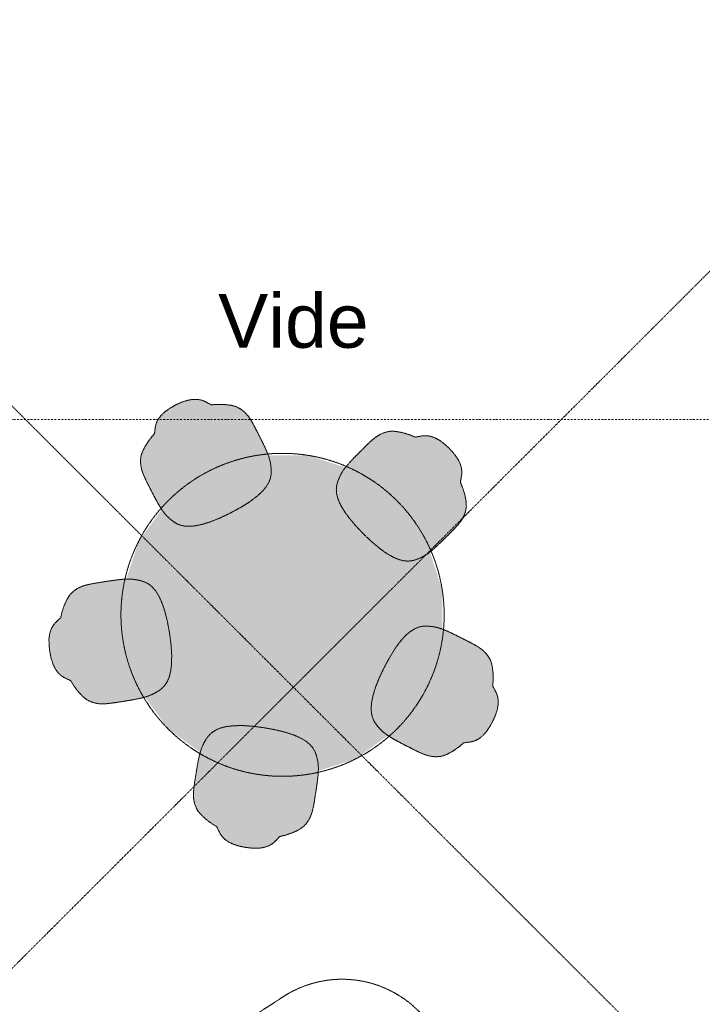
# Model space of a CAD drawing. Extents: x 0 to 92550, y 0 to 59400.
# Tile 24 of 87: x 17436 to 19970, y 31727 to 35385. Entities that reach past the tile are written whole.
import ezdxf
from ezdxf.xclip import XClip

# ---------------------------------------------------------------- set-up
doc = ezdxf.new("R2010")
doc.units = 0
doc.header["$MEASUREMENT"] = 0
doc.header["$XCLIPFRAME"] = 0
for name, pattern in [('Streep-punt fijn', [1251.000023, 626.000023, -312.5, 0, -312.5]), ('Streeplijn', [468.700004, 312.5, -156.200004]), ('Streeplijn fijn', [234.119993, 155.999994, -78.119999])]:
    doc.linetypes.add(name, pattern=pattern)
for name, color, linetype in [('ZZ 72 Vaste inrichting', 7, 'Continuous'), ('ZZ A Stramien', 7, 'Continuous'), ('ZZ Aankleding 2D tek', 7, 'Continuous'), ('ZZ Info_tekst Algemeen', 7, 'Continuous')]:
    doc.layers.add(name, color=color, linetype=linetype)
doc.styles.add('GENERATED_STYLE_1', font='arial.ttf')

# ---------------------------------------------------------------- blocks, each defined once
blk = doc.blocks.new('Drawing_1_1', base_point=(5738.9, 6500))
at = {"layer": 'ZZ 72 Vaste inrichting', "linetype": 'Continuous', "lineweight": 0, "true_color": 0xffffff}
for points in [[(18338.9, 33811.9), (18328.7, 33832.3), (18318.7, 33851.9), (18309.7, 33869.5), (18301.3, 33885.3), (18293.3, 33899.1), (18285, 33911.1), (18276.3, 33921.3), (18267.7, 33929.9), (18259.1, 33936.5), (18251.1, 33941.5), (18245.9, 33944.5), (18238.7, 33947.8), (18231.5, 33949.9), (18220.3, 33952.7), (18202.5, 33954.7), (18195.5, 33955.5), (18172.7, 33955.9), (18165.5, 33955.9), (18156.5, 33955.1), (18147.1, 33954.3), (18141.5, 33957.1), (18131.1, 33962.9), (18120.5, 33968.3), (18108.4, 33972.5), (18094.5, 33974.7), (18077.7, 33974.5), (18058.5, 33971.1), (18036.7, 33963.9), (18014.3, 33953.7), (17993.1, 33941.5), (17974.5, 33928.3), (17960.3, 33914.7), (17950.3, 33901.3), (17943.9, 33888.7), (17940.3, 33876.5), (17938.3, 33864.7), (17936.9, 33852.9), (17935.9, 33846.7), (17929.7, 33839.5), (17923.9, 33832.7), (17919.5, 33826.9), (17906.3, 33808.1), (17902.8, 33802.1), (17894.3, 33786.5), (17889.9, 33775.7), (17887.3, 33768.7), (17885.7, 33760.9), (17885.1, 33755.1), (17884.5, 33745.7), (17884.9, 33734.7), (17886.5, 33722.7), (17889.7, 33709.7), (17894.7, 33696.1), (17901.1, 33681.3), (17908.9, 33665.3), (17917.9, 33647.7), (17927.7, 33628.1), (17938.3, 33607.9), (17948.9, 33588.5), (17959.3, 33571.1), (17968.9, 33557.1), (17977.8, 33545.9), (17987.1, 33536.5), (17996.5, 33528.3), (18006.5, 33520.3), (18017.5, 33513.3), (18030.3, 33507.9), (18045.1, 33504.3), (18063.3, 33502.9), (18085.3, 33504.5), (18112.1, 33509.9), (18143.7, 33519.5), (18180.1, 33534.3), (18218.7, 33552.7), (18256.1, 33573.1), (18289.5, 33593.9), (18316.1, 33613.9), (18336.1, 33632.3), (18350.3, 33649.1), (18359.9, 33664.5), (18365.7, 33678.7), (18368.7, 33692.3), (18369.7, 33705.3), (18369.1, 33718.1), (18367.9, 33730.7), (18365.7, 33743.5), (18361.9, 33757.5), (18356.3, 33773.5), (18348.3, 33791.8)], [(18995.9, 33440.3), (19012.1, 33456.3), (19027.7, 33471.9), (19041.7, 33485.9), (19053.9, 33498.7), (19064.7, 33510.7), (19073.5, 33522.3), (19080.5, 33533.5), (19085.9, 33544.5), (19089.7, 33554.6), (19091.9, 33563.9), (19093.1, 33569.7), (19094.1, 33577.5), (19093.7, 33585.1), (19092.9, 33596.7), (19089.5, 33614.1), (19088.1, 33621.1), (19081.3, 33642.9), (19079.1, 33649.7), (19075.5, 33657.9), (19071.9, 33666.7), (19072.9, 33672.9), (19075.3, 33684.5), (19077.1, 33696.5), (19077.3, 33709.1), (19075, 33723.1), (19069.7, 33738.9), (19060.5, 33756.3), (19046.9, 33774.7), (19030.3, 33792.7), (19012.3, 33809.3), (18993.9, 33822.9), (18976.5, 33832.1), (18960.7, 33837.5), (18946.7, 33839.7), (18933.9, 33839.5), (18922.1, 33837.6), (18910.5, 33835.2), (18904.3, 33834.3), (18895.5, 33837.9), (18887.3, 33841.5), (18880.5, 33843.9), (18858.5, 33850.5), (18851.7, 33851.9), (18834.3, 33855.3), (18822.5, 33856.3), (18815, 33856.5), (18807.3, 33855.5), (18801.5, 33854.3), (18792.3, 33852.1), (18782.1, 33848.3), (18771.1, 33843.1), (18759.9, 33835.9), (18748.3, 33827.1), (18736.3, 33816.5), (18723.5, 33804.1), (18709.5, 33790.1), (18693.9, 33774.5), (18677.9, 33758.3), (18662.6, 33742.1), (18649.5, 33726.9), (18639.1, 33713.5), (18631.3, 33701.5), (18625.1, 33689.9), (18620.1, 33678.3), (18615.7, 33666.3), (18612.5, 33653.7), (18611.3, 33639.9), (18612.5, 33624.5), (18616.6, 33606.9), (18625.1, 33586.5), (18638.4, 33562.7), (18657.5, 33535.7), (18682.9, 33505.5), (18712.1, 33474.5), (18743.1, 33445.3), (18773.3, 33419.9), (18800.3, 33400.9), (18824.1, 33387.5), (18844.5, 33379.1), (18862.1, 33374.9), (18877.5, 33373.7), (18891.2, 33374.9), (18903.9, 33378), (18915.9, 33382.5), (18927.5, 33387.5), (18938.9, 33393.7), (18951.1, 33401.5), (18964.5, 33411.9), (18979.7, 33425.1)], [(18835.9, 32749.7), (18946.3, 32901.7), (19004.3, 33080.1), (19004.3, 33267.9), (18946.3, 33446.5), (18835.9, 33598.3), (18684.1, 33708.7), (18505.5, 33766.7), (18317.7, 33766.7), (18139.3, 33708.7), (17987.3, 33598.3), (17877.1, 33446.5), (17819.1, 33267.9), (17819.1, 33080.1), (17877.1, 32901.7), (17987.3, 32749.7), (18139.3, 32639.5), (18317.7, 32581.5), (18505.5, 32581.5), (18684.1, 32639.5)], [(17782.5, 33301.9), (17759.9, 33298.7), (17738.1, 33295.1), (17718.7, 33292.1), (17701.1, 33288.9), (17685.5, 33285.5), (17671.5, 33281.5), (17659.1, 33276.3), (17648.3, 33270.7), (17639.3, 33264.5), (17632.1, 33258.5), (17627.7, 33254.5), (17622.2, 33248.7), (17618.1, 33242.5), (17612.1, 33232.7), (17604.5, 33216.5), (17601.5, 33210.1), (17594.3, 33188.5), (17592.1, 33181.5), (17590.1, 33172.9), (17587.9, 33163.5), (17583.5, 33159.1), (17574.7, 33151.1), (17566.3, 33142.5), (17558.5, 33132.5), (17552, 33119.9), (17547.1, 33103.9), (17544.5, 33084.5), (17544.7, 33061.5), (17547.5, 33037.1), (17552.3, 33013.1), (17559.3, 32991.3), (17567.7, 32973.7), (17577.3, 32960.1), (17587.5, 32950.1), (17597.9, 32942.7), (17608.5, 32937.3), (17619.3, 32932.3), (17624.9, 32929.5), (17629.9, 32921.3), (17634.5, 32913.7), (17638.7, 32907.7), (17652.3, 32889.5), (17657.1, 32884.3), (17669.3, 32871.3), (17678.1, 32863.7), (17683.9, 32859.1), (17690.9, 32855.3), (17696.3, 32852.9), (17705.1, 32849.3), (17715.5, 32846.3), (17727.4, 32844), (17740.9, 32843.3), (17755.2, 32843.7), (17771.3, 32845.2), (17789.1, 32847.7), (17808.4, 32850.7), (17830.2, 32854.1), (17852.7, 32857.9), (17874.5, 32862.1), (17894.3, 32866.5), (17910.5, 32871.3), (17923.9, 32876.5), (17935.7, 32882.3), (17946.5, 32888.7), (17957.1, 32895.7), (17967.3, 32904.1), (17976.3, 32914.5), (17984.3, 32927.5), (17991.3, 32944.3), (17996.5, 32965.7), (17999.7, 32992.9), (18000.1, 33025.9), (17997.5, 33065.3), (17991.9, 33107.5), (17984.1, 33149.5), (17974.5, 33187.7), (17963.9, 33219.1), (17952.4, 33243.9), (17940.9, 33262.7), (17929.1, 33276.5), (17917.5, 33286.5), (17905.5, 33293.5), (17893.3, 33298.3), (17881, 33301.7), (17868.9, 33304.5), (17855.9, 33306.3), (17841.5, 33307.1), (17824.5, 33306.7), (17804.5, 33304.9)], [(18845.5, 32700.7), (18865.7, 32690.1), (18885.3, 32680.3), (18902.9, 32671.3), (18918.9, 32663.5), (18933.7, 32657.1), (18947.3, 32652.1), (18960.3, 32648.9), (18972.3, 32647.3), (18983.3, 32646.8), (18992.7, 32647.5), (18998.4, 32648), (19006.3, 32649.7), (19013.3, 32652.3), (19024.1, 32656.7), (19039.7, 32665.3), (19045.7, 32668.6), (19064.5, 32681.9), (19070.3, 32686.3), (19077.1, 32692.1), (19084.3, 32698.3), (19090.5, 32699.3), (19102.3, 32700.7), (19114.1, 32702.7), (19126.3, 32706.3), (19138.9, 32712.7), (19152.3, 32722.7), (19165.9, 32736.9), (19179.1, 32755.5), (19191.3, 32776.9), (19201.3, 32799.1), (19208.7, 32820.9), (19212.1, 32840.1), (19212.3, 32856.9), (19210.1, 32870.9), (19205.9, 32882.9), (19200.5, 32893.5), (19194.7, 32903.9), (19191.9, 32909.5), (19192.5, 32918.9), (19193.3, 32927.9), (19193.5, 32935.1), (19193.1, 32958.1), (19192.3, 32964.9), (19190.1, 32982.7), (19187.3, 32994), (19185.5, 33001.1), (19182.1, 33008.3), (19179.1, 33013.5), (19174.1, 33021.5), (19167.3, 33030.1), (19158.9, 33038.9), (19148.7, 33047.5), (19136.7, 33055.7), (19122.9, 33063.7), (19107.1, 33072.1), (19089.5, 33081.1), (19069.9, 33091.1), (19049.5, 33101.3), (19029.5, 33110.7), (19010.9, 33118.7), (18995.1, 33124.3), (18981.1, 33128.1), (18968.1, 33130.5), (18955.7, 33131.5), (18942.9, 33132.1), (18929.9, 33131.3), (18916.3, 33128.2), (18902.1, 33122.2), (18886.7, 33112.7), (18869.9, 33098.5), (18851.3, 33078.5), (18831.5, 33052), (18810.7, 33018.5), (18790.3, 32981.1), (18771.9, 32942.7), (18757.1, 32906.1), (18747.5, 32874.5), (18742.1, 32847.6), (18740.5, 32825.7), (18741.9, 32807.7), (18745.5, 32792.7), (18750.9, 32779.9), (18757.9, 32768.9), (18765.7, 32758.9), (18774.1, 32749.5), (18783.5, 32740.3), (18794.7, 32731.3), (18808.7, 32721.7), (18826.1, 32711.3)], [(18095.5, 32615.1), (18091.7, 32592.6), (18088.3, 32571.1), (18085.2, 32551.5), (18082.7, 32533.7), (18081.3, 32517.9), (18080.7, 32503.3), (18081.7, 32489.8), (18083.9, 32478.1), (18086.9, 32467.5), (18090.5, 32458.7), (18092.9, 32453.5), (18096.7, 32446.3), (18101.3, 32440.7), (18108.9, 32431.7), (18121.9, 32419.5), (18127.1, 32414.9), (18145.3, 32401.1), (18151.3, 32396.9), (18158.9, 32392.3), (18167.1, 32387.3), (18169.8, 32381.7), (18174.6, 32370.9), (18180.3, 32360.3), (18187.7, 32349.9), (18197.5, 32339.7), (18211.3, 32330.1), (18228.9, 32321.7), (18250.7, 32314.7), (18274.7, 32309.9), (18299.1, 32307.1), (18322.1, 32306.9), (18341.3, 32309.5), (18357.3, 32314.5), (18369.9, 32321.1), (18380.1, 32328.7), (18388.7, 32337.1), (18396.7, 32345.9), (18401.1, 32350.3), (18410.3, 32352.5), (18419, 32354.4), (18426.1, 32356.7), (18447.7, 32364.1), (18454.1, 32366.9), (18470.1, 32374.5), (18480.1, 32380.7), (18486.3, 32384.6), (18492.1, 32390.1), (18496.1, 32394.5), (18502.1, 32401.7), (18508.3, 32410.7), (18513.9, 32421.5), (18518.9, 32433.9), (18523, 32447.9), (18526.5, 32463.5), (18529.7, 32481.1), (18532.7, 32500.7), (18536.3, 32522.3), (18539.5, 32544.9), (18542.3, 32566.9), (18544.3, 32586.9), (18544.7, 32603.9), (18543.9, 32618.3), (18542.1, 32631.3), (18539.3, 32643.4), (18535.9, 32655.7), (18531.1, 32667.9), (18523.9, 32679.9), (18513.9, 32691.5), (18500, 32703.3), (18481.5, 32714.8), (18456.7, 32726.3), (18425.3, 32736.9), (18387.1, 32746.5), (18345.1, 32754.3), (18302.9, 32759.9), (18263.5, 32762.7), (18230.5, 32762), (18203.3, 32758.9), (18181.9, 32753.7), (18165, 32746.7), (18152.1, 32738.7), (18141.7, 32729.7), (18133.3, 32719.5), (18126.1, 32708.8), (18119.9, 32698.1), (18114.1, 32686.5), (18108.9, 32672.9), (18104.1, 32656.7), (18099.7, 32636.9)]]:
    blk.add_hatch(color=7, dxfattribs=at).paths.add_polyline_path(points)
at = {"layer": 'ZZ 72 Vaste inrichting', "color": 174, "linetype": 'Streeplijn fijn', "lineweight": 5, "ltscale": 0.01, "true_color": 0x0000aa, "flags": 128}
for points in [[(17993.1, 33941.5), (18014.2, 33953.7)], [(18014.3, 33953.7), (18036.7, 33963.9)], [(18036.7, 33963.9), (18058.5, 33971.1)], [(18058.5, 33971.1), (18077.7, 33974.5)], [(18077.7, 33974.5), (18094.5, 33974.7)], [(18094.5, 33974.7), (18108.4, 33972.5)], [(18108.5, 33972.5), (18120.5, 33968.3)], [(18120.5, 33968.3), (18131.1, 33962.8)], [(18131.1, 33962.9), (18141.5, 33957.1)], [(18141.5, 33957.1), (18147.1, 33954.3)], [(18147.1, 33954.3), (18156.5, 33955.1)], [(18156.5, 33955.1), (18165.5, 33955.9)], [(18165.5, 33955.9), (18172.7, 33955.9)], [(18172.7, 33955.9), (18195.5, 33955.5)], [(18195.5, 33955.5), (18202.5, 33954.7)], [(18202.5, 33954.7), (18220.3, 33952.7)], [(18220.3, 33952.7), (18231.5, 33949.9)], [(18231.5, 33949.9), (18238.7, 33947.9)], [(17950.3, 33901.3), (17960.3, 33914.7)], [(17960.3, 33914.7), (17974.5, 33928.3)], [(17974.5, 33928.3), (17993.1, 33941.5)], [(18238.7, 33947.9), (18245.9, 33944.5)], [(18245.9, 33944.5), (18251.1, 33941.4)], [(18251.1, 33941.5), (18259.1, 33936.5)], [(18259.1, 33936.5), (18267.7, 33929.9)], [(18267.7, 33929.9), (18276.3, 33921.3)], [(18276.3, 33921.3), (18285.1, 33911.1)], [(17938.3, 33864.7), (17940.3, 33876.5)], [(17940.3, 33876.5), (17943.9, 33888.7)], [(17943.9, 33888.7), (17950.3, 33901.3)], [(18285.1, 33911.1), (18293.3, 33899.1)], [(18293.3, 33899.1), (18301.3, 33885.3)], [(18301.3, 33885.3), (18309.7, 33869.5)], [(17923.9, 33832.7), (17929.7, 33839.5)], [(17929.7, 33839.5), (17935.9, 33846.7)], [(17935.9, 33846.7), (17936.9, 33852.9)], [(17936.9, 33852.9), (17938.3, 33864.7)], [(18309.7, 33869.5), (18318.7, 33851.9)], [(18318.7, 33851.9), (18328.7, 33832.3)], [(18759.9, 33835.9), (18771.1, 33843.1)], [(18771.1, 33843.1), (18782.1, 33848.3)], [(18782.1, 33848.3), (18792.3, 33852.1)], [(18792.3, 33852.1), (18801.5, 33854.3)], [(18801.5, 33854.3), (18807.3, 33855.5)], [(18807.3, 33855.5), (18815.1, 33856.5)], [(18815.1, 33856.5), (18822.5, 33856.3)], [(18822.5, 33856.3), (18834.3, 33855.3)], [(18834.3, 33855.3), (18851.7, 33851.9)], [(18851.7, 33851.9), (18858.5, 33850.5)], [(18858.5, 33850.5), (18880.5, 33843.8)], [(18880.5, 33843.9), (18887.3, 33841.5)], [(18887.3, 33841.5), (18895.5, 33837.9)], [(18922.1, 33837.7), (18933.9, 33839.5)], [(18933.9, 33839.5), (18946.7, 33839.7)], [(18946.7, 33839.7), (18960.7, 33837.5)], [(17902.9, 33802.1), (17906.3, 33808.1)], [(17906.3, 33808.1), (17919.5, 33826.9)], [(17919.5, 33826.9), (17923.9, 33832.7)], [(18328.7, 33832.3), (18338.9, 33811.9)], [(18338.9, 33811.9), (18348.3, 33791.8)], [(18709.5, 33790.1), (18723.5, 33804)], [(18723.5, 33804.1), (18736.3, 33816.5)], [(18736.3, 33816.5), (18748.3, 33827.1)], [(18748.3, 33827.1), (18759.9, 33835.9)], [(18895.5, 33837.9), (18904.3, 33834.3)], [(18904.3, 33834.3), (18910.5, 33835.3)], [(18910.5, 33835.3), (18922.1, 33837.7)], [(18960.7, 33837.5), (18976.5, 33832.1)], [(18976.5, 33832.1), (18993.9, 33822.9)], [(18993.9, 33822.9), (19012.3, 33809.3)], [(19012.3, 33809.3), (19030.3, 33792.7)], [(17885.7, 33760.9), (17887.3, 33768.7)], [(17887.3, 33768.7), (17889.9, 33775.7)], [(17889.9, 33775.7), (17894.3, 33786.5)], [(17894.3, 33786.5), (17902.9, 33802.1)], [(18348.3, 33791.9), (18356.3, 33773.5)], [(18356.3, 33773.5), (18361.9, 33757.5)], [(18677.9, 33758.3), (18693.9, 33774.5)], [(18693.9, 33774.5), (18709.5, 33790.1)], [(19030.3, 33792.7), (19046.9, 33774.7)], [(19046.9, 33774.7), (19060.5, 33756.3)], [(17884.5, 33745.7), (17885, 33755.1)], [(17884.9, 33734.7), (17884.5, 33745.7)], [(17886.5, 33722.7), (17884.9, 33734.7)], [(17885.1, 33755.1), (17885.7, 33760.9)], [(18361.9, 33757.5), (18365.7, 33743.5)], [(18365.7, 33743.5), (18367.9, 33730.7)], [(18367.9, 33730.7), (18369.1, 33718.1)], [(18649.5, 33726.9), (18662.7, 33742.1)], [(18662.7, 33742.1), (18677.9, 33758.3)], [(19060.5, 33756.3), (19069.7, 33738.9)], [(19069.7, 33738.9), (19075.1, 33723.1)], [(17889.7, 33709.7), (17886.5, 33722.7)], [(17894.7, 33696.1), (17889.7, 33709.7)], [(17901.1, 33681.3), (17894.7, 33696.1)], [(18369.7, 33705.3), (18368.7, 33692.3)], [(18369.1, 33718.1), (18369.7, 33705.3)], [(18625.1, 33689.9), (18631.3, 33701.5)], [(18631.3, 33701.5), (18639.1, 33713.5)], [(18639.1, 33713.5), (18649.5, 33726.9)], [(19075.1, 33723.1), (19077.3, 33709.1)], [(19077.1, 33696.5), (19075.2, 33684.5)], [(19077.3, 33709.1), (19077.1, 33696.5)], [(17908.9, 33665.3), (17901.1, 33681.3)], [(17917.9, 33647.7), (17908.8, 33665.3)], [(18359.9, 33664.5), (18350.3, 33649.1)], [(18365.7, 33678.7), (18359.9, 33664.5)], [(18368.7, 33692.3), (18365.7, 33678.7)], [(18612.5, 33653.7), (18615.7, 33666.3)], [(18615.7, 33666.3), (18620.1, 33678.3)], [(18620.1, 33678.3), (18625.1, 33689.9)], [(19072.9, 33672.9), (19071.9, 33666.7)], [(19071.9, 33666.7), (19075.5, 33657.9)], [(19075.3, 33684.5), (19072.9, 33672.9)], [(19075.5, 33657.9), (19079.1, 33649.7)], [(17927.7, 33628.1), (17917.9, 33647.7)], [(17938.3, 33607.9), (17927.7, 33628.1)], [(18336.1, 33632.3), (18316.1, 33613.9)], [(18350.3, 33649.1), (18336.1, 33632.3)], [(18611.3, 33639.9), (18612.5, 33653.7)], [(18612.5, 33624.5), (18611.3, 33639.9)], [(18616.7, 33606.9), (18612.4, 33624.5)], [(19079.1, 33649.7), (19081.3, 33642.9)], [(19081.3, 33642.9), (19088.1, 33621.1)], [(19088.1, 33621.1), (19089.5, 33614.1)], [(17948.9, 33588.5), (17938.3, 33607.9)], [(17959.3, 33571.1), (17948.9, 33588.5)], [(18289.5, 33593.9), (18256.1, 33573.1)], [(18316.1, 33613.9), (18289.5, 33593.9)], [(18625.1, 33586.5), (18616.7, 33606.9)], [(18638.5, 33562.7), (18625.1, 33586.5)], [(19089.5, 33614.1), (19092.9, 33596.7)], [(19092.9, 33596.7), (19093.7, 33585.1)], [(19093.7, 33585.1), (19094.1, 33577.5)], [(17968.9, 33557.1), (17959.3, 33571.1)], [(17977.9, 33545.9), (17968.8, 33557.1)], [(18218.7, 33552.7), (18180.1, 33534.3)], [(18256.1, 33573.1), (18218.7, 33552.7)], [(18657.5, 33535.7), (18638.5, 33562.7)], [(19089.7, 33554.7), (19085.9, 33544.5)], [(19091.9, 33563.9), (19089.7, 33554.7)], [(19093.1, 33569.7), (19091.9, 33563.9)], [(19094.1, 33577.5), (19093.1, 33569.6)], [(17987.1, 33536.5), (17977.9, 33545.9)], [(17996.5, 33528.3), (17987.1, 33536.5)], [(18006.5, 33520.3), (17996.5, 33528.3)], [(18017.5, 33513.3), (18006.5, 33520.3)], [(18030.3, 33507.9), (18017.5, 33513.3)], [(18112.1, 33509.9), (18085.3, 33504.4)], [(18143.7, 33519.5), (18112.1, 33509.9)], [(18180.1, 33534.3), (18143.7, 33519.5)], [(18682.9, 33505.5), (18657.5, 33535.7)], [(19064.7, 33510.7), (19053.9, 33498.7)], [(19073.5, 33522.3), (19064.7, 33510.7)], [(19080.5, 33533.5), (19073.5, 33522.3)], [(19085.9, 33544.5), (19080.4, 33533.5)], [(18045.1, 33504.3), (18030.3, 33507.9)], [(18063.3, 33502.9), (18045.1, 33504.3)], [(18085.3, 33504.5), (18063.3, 33502.9)], [(18712.1, 33474.5), (18682.9, 33505.5)], [(18743.1, 33445.3), (18712.1, 33474.5)], [(19041.7, 33485.9), (19027.7, 33471.9)], [(19053.9, 33498.7), (19041.7, 33485.9)], [(18773.3, 33419.9), (18743.1, 33445.3)], [(18995.9, 33440.3), (18979.7, 33425.1)], [(19012.1, 33456.3), (18995.9, 33440.3)], [(19027.7, 33471.9), (19012.1, 33456.3)], [(18800.3, 33400.9), (18773.3, 33419.9)], [(18824.1, 33387.5), (18800.3, 33400.9)], [(18951.1, 33401.5), (18938.9, 33393.7)], [(18964.5, 33411.9), (18951.1, 33401.5)], [(18979.7, 33425.1), (18964.5, 33411.9)], [(18844.5, 33379.1), (18824.1, 33387.5)], [(18862.1, 33374.9), (18844.5, 33379.1)], [(18877.5, 33373.7), (18862.1, 33374.9)], [(18891.3, 33374.9), (18877.5, 33373.7)], [(18903.9, 33378.1), (18891.3, 33374.9)], [(18915.9, 33382.5), (18903.9, 33378.1)], [(18927.5, 33387.5), (18915.9, 33382.5)], [(18938.9, 33393.7), (18927.4, 33387.5)], [(17701.1, 33288.9), (17718.6, 33292.1)], [(17718.7, 33292.1), (17738.1, 33295.1)], [(17738.1, 33295.1), (17759.9, 33298.7)], [(17759.9, 33298.7), (17782.5, 33301.9)], [(17782.5, 33301.9), (17804.5, 33304.9)], [(17804.5, 33304.9), (17824.4, 33306.6)], [(17824.5, 33306.7), (17841.5, 33307.1)], [(17841.5, 33307.1), (17855.9, 33306.3)], [(17855.9, 33306.3), (17868.9, 33304.4)], [(17868.9, 33304.5), (17881.1, 33301.7)], [(17881.1, 33301.7), (17893.3, 33298.3)], [(17893.3, 33298.3), (17905.5, 33293.5)], [(17905.5, 33293.5), (17917.5, 33286.5)], [(17622.3, 33248.7), (17627.7, 33254.5)], [(17627.7, 33254.5), (17632, 33258.5)], [(17632.1, 33258.5), (17639.3, 33264.5)], [(17639.3, 33264.5), (17648.3, 33270.7)], [(17648.3, 33270.7), (17659.1, 33276.3)], [(17659.1, 33276.3), (17671.5, 33281.5)], [(17671.5, 33281.5), (17685.4, 33285.5)], [(17685.5, 33285.5), (17701.1, 33288.9)], [(17917.5, 33286.5), (17929.1, 33276.5)], [(17929.1, 33276.5), (17940.9, 33262.7)], [(17940.9, 33262.7), (17952.4, 33243.9)], [(17604.5, 33216.5), (17612.1, 33232.7)], [(17612.1, 33232.7), (17618.1, 33242.5)], [(17618.1, 33242.5), (17622.3, 33248.7)], [(17952.5, 33243.9), (17963.9, 33219)], [(17963.9, 33219.1), (17974.5, 33187.7)], [(17590.1, 33172.9), (17592.1, 33181.5)], [(17592.1, 33181.5), (17594.3, 33188.5)], [(17594.3, 33188.5), (17601.5, 33210.1)], [(17601.5, 33210.1), (17604.5, 33216.5)], [(17974.5, 33187.7), (17984.1, 33149.5)], [(17566.3, 33142.5), (17574.7, 33151.1)], [(17574.7, 33151.1), (17583.5, 33159.1)], [(17583.5, 33159.1), (17587.9, 33163.5)], [(17587.9, 33163.5), (17590.1, 33172.9)], [(17984.1, 33149.5), (17991.9, 33107.5)], [(17547.1, 33103.9), (17552.1, 33119.9)], [(17552.1, 33119.9), (17558.5, 33132.5)], [(17558.5, 33132.5), (17566.3, 33142.5)], [(17991.9, 33107.5), (17997.5, 33065.3)], [(18869.9, 33098.5), (18886.7, 33112.7)], [(18886.7, 33112.7), (18902.1, 33122.3)], [(18902.1, 33122.3), (18916.3, 33128.3)], [(18916.3, 33128.3), (18929.9, 33131.3)], [(18929.9, 33131.3), (18942.9, 33132.1)], [(18942.9, 33132.1), (18955.7, 33131.4)], [(18955.7, 33131.5), (18968.1, 33130.5)], [(18968.1, 33130.5), (18981.1, 33128.1)], [(18981.1, 33128.1), (18995.1, 33124.3)], [(18995.1, 33124.3), (19010.9, 33118.7)], [(19010.9, 33118.7), (19029.5, 33110.7)], [(19029.5, 33110.7), (19049.4, 33101.3)], [(17544.5, 33084.5), (17547.1, 33103.9)], [(17544.7, 33061.5), (17544.5, 33084.5)], [(18831.5, 33052.1), (18851.3, 33078.5)], [(18851.3, 33078.5), (18869.9, 33098.5)], [(19049.5, 33101.3), (19069.9, 33091)], [(19069.9, 33091.1), (19089.5, 33081.1)], [(19089.5, 33081.1), (19107, 33072)], [(19107.1, 33072.1), (19122.9, 33063.7)], [(17547.5, 33037.1), (17544.7, 33061.5)], [(17552.3, 33013.1), (17547.5, 33037.1)], [(17997.5, 33065.3), (18000.1, 33025.9)], [(18810.7, 33018.5), (18831.5, 33052.1)], [(19122.9, 33063.7), (19136.7, 33055.7)], [(19136.7, 33055.7), (19148.7, 33047.5)], [(19148.7, 33047.5), (19158.9, 33038.9)], [(19158.9, 33038.9), (19167.3, 33030.1)], [(17559.3, 32991.3), (17552.3, 33013.1)], [(18000.1, 33025.9), (17999.7, 32992.9)], [(18790.3, 32981.1), (18810.7, 33018.5)], [(19167.3, 33030.1), (19174.1, 33021.5)], [(19174.1, 33021.5), (19179.1, 33013.5)], [(19179.1, 33013.5), (19182.1, 33008.3)], [(19182.1, 33008.3), (19185.5, 33001.1)], [(19185.5, 33001.1), (19187.3, 32994.1)], [(17567.7, 32973.7), (17559.3, 32991.2)], [(17577.3, 32960.1), (17567.7, 32973.7)], [(17996.5, 32965.7), (17991.3, 32944.3)], [(17999.7, 32992.9), (17996.5, 32965.6)], [(18771.9, 32942.7), (18790.3, 32981.1)], [(19187.3, 32994.1), (19190.1, 32982.7)], [(19190.1, 32982.7), (19192.3, 32964.9)], [(19192.3, 32964.9), (19193.1, 32958.1)], [(17587.5, 32950.1), (17577.2, 32960.1)], [(17597.9, 32942.7), (17587.5, 32950.1)], [(17608.5, 32937.3), (17597.9, 32942.7)], [(17619.3, 32932.3), (17608.5, 32937.3)], [(17624.9, 32929.5), (17619.3, 32932.3)], [(17629.9, 32921.3), (17624.9, 32929.5)], [(17984.3, 32927.5), (17976.3, 32914.5)], [(17991.3, 32944.3), (17984.3, 32927.5)], [(18757.1, 32906.1), (18771.9, 32942.7)], [(19193.3, 32927.9), (19192.5, 32918.9)], [(19193.1, 32958.1), (19193.5, 32935.1)], [(19193.5, 32935.1), (19193.3, 32927.9)], [(17634.5, 32913.7), (17629.9, 32921.3)], [(17638.7, 32907.7), (17634.4, 32913.7)], [(17652.3, 32889.5), (17638.7, 32907.7)], [(17657.1, 32884.3), (17652.3, 32889.5)], [(17946.5, 32888.7), (17935.7, 32882.3)], [(17957.1, 32895.7), (17946.5, 32888.7)], [(17967.3, 32904.1), (17957, 32895.7)], [(17976.3, 32914.5), (17967.3, 32904.1)], [(18747.5, 32874.5), (18757.1, 32906.1)], [(19192.5, 32918.9), (19191.8, 32909.5)], [(19191.9, 32909.5), (19194.7, 32903.9)], [(19194.7, 32903.9), (19200.5, 32893.5)], [(19200.5, 32893.5), (19205.9, 32882.9)], [(17669.3, 32871.3), (17657.1, 32884.3)], [(17678.1, 32863.7), (17669.3, 32871.3)], [(17683.9, 32859.1), (17678.1, 32863.7)], [(17690.9, 32855.3), (17683.9, 32859.1)], [(17696.3, 32852.9), (17690.8, 32855.3)], [(17705.1, 32849.3), (17696.3, 32852.9)], [(17830.3, 32854.1), (17808.5, 32850.7)], [(17852.7, 32857.9), (17830.3, 32854.1)], [(17874.5, 32862.1), (17852.7, 32857.8)], [(17894.3, 32866.5), (17874.5, 32862.1)], [(17910.5, 32871.3), (17894.3, 32866.5)], [(17923.9, 32876.5), (17910.5, 32871.3)], [(17935.7, 32882.3), (17923.9, 32876.5)], [(18742.1, 32847.7), (18747.5, 32874.5)], [(19205.9, 32882.9), (19210.1, 32870.9)], [(19210.1, 32870.9), (19212.3, 32856.9)], [(19212.3, 32856.9), (19212.1, 32840.1)], [(17715.5, 32846.3), (17705.1, 32849.3)], [(17727.5, 32844.1), (17715.5, 32846.3)], [(17740.9, 32843.3), (17727.5, 32844.1)], [(17755.3, 32843.7), (17740.9, 32843.3)], [(17771.3, 32845.3), (17755.3, 32843.7)], [(17789.1, 32847.7), (17771.3, 32845.3)], [(17808.5, 32850.7), (17789.1, 32847.6)], [(18740.5, 32825.7), (18742.1, 32847.7)], [(18741.9, 32807.7), (18740.5, 32825.7)], [(19208.7, 32820.9), (19201.3, 32799.1)], [(19212.1, 32840.1), (19208.7, 32820.9)], [(18745.5, 32792.7), (18741.9, 32807.7)], [(18750.9, 32779.9), (18745.5, 32792.6)], [(18757.9, 32768.9), (18750.9, 32779.9)], [(19201.3, 32799.1), (19191.3, 32776.9)], [(18152.1, 32738.7), (18165.1, 32746.7)], [(18165.1, 32746.7), (18181.9, 32753.7)], [(18181.9, 32753.7), (18203.3, 32758.9)], [(18203.3, 32758.9), (18230.4, 32762.1)], [(18230.5, 32762.1), (18263.5, 32762.6)], [(18263.5, 32762.7), (18302.8, 32759.9)], [(18302.9, 32759.9), (18345.1, 32754.3)], [(18345.1, 32754.3), (18387.1, 32746.4)], [(18387.1, 32746.5), (18425.2, 32736.9)], [(18765.7, 32758.9), (18757.8, 32768.9)], [(18774.1, 32749.5), (18765.7, 32758.9)], [(18783.5, 32740.3), (18774.1, 32749.5)], [(19179.1, 32755.5), (19165.9, 32736.9)], [(19191.3, 32776.9), (19179.1, 32755.5)], [(18119.9, 32698.1), (18126.1, 32708.9)], [(18126.1, 32708.9), (18133.3, 32719.5)], [(18133.3, 32719.5), (18141.7, 32729.7)], [(18141.7, 32729.7), (18152.1, 32738.7)], [(18425.3, 32736.9), (18456.7, 32726.3)], [(18456.7, 32726.3), (18481.4, 32714.8)], [(18481.5, 32714.9), (18500.1, 32703.3)], [(18794.7, 32731.3), (18783.5, 32740.3)], [(18808.7, 32721.7), (18794.7, 32731.3)], [(18826.1, 32711.3), (18808.7, 32721.6)], [(18845.5, 32700.7), (18826.1, 32711.3)], [(19126.3, 32706.3), (19114.1, 32702.7)], [(19138.9, 32712.7), (19126.3, 32706.3)], [(19152.3, 32722.7), (19138.9, 32712.7)], [(19165.9, 32736.9), (19152.3, 32722.7)], [(18104.1, 32656.7), (18108.9, 32672.9)], [(18108.9, 32672.9), (18114.1, 32686.5)], [(18114.1, 32686.5), (18119.9, 32698)], [(18500.1, 32703.3), (18513.9, 32691.5)], [(18513.9, 32691.5), (18523.9, 32679.9)], [(18523.9, 32679.9), (18531.1, 32667.9)], [(18865.7, 32690.1), (18845.5, 32700.7)], [(18885.3, 32680.3), (18865.7, 32690.1)], [(18902.9, 32671.3), (18885.3, 32680.3)], [(18918.9, 32663.5), (18902.9, 32671.3)], [(19045.7, 32668.7), (19039.7, 32665.3)], [(19064.5, 32681.9), (19045.7, 32668.7)], [(19070.3, 32686.3), (19064.5, 32681.9)], [(19077.1, 32692.1), (19070.3, 32686.3)], [(19084.3, 32698.3), (19077.1, 32692.1)], [(19090.5, 32699.3), (19084.3, 32698.3)], [(19102.3, 32700.7), (19090.5, 32699.3)], [(19114.1, 32702.7), (19102.3, 32700.7)], [(18095.5, 32615.1), (18099.7, 32636.9)], [(18099.7, 32636.9), (18104.1, 32656.7)], [(18531.1, 32667.9), (18535.9, 32655.7)], [(18535.9, 32655.7), (18539.3, 32643.5)], [(18539.3, 32643.5), (18542.1, 32631.3)], [(18933.7, 32657.1), (18918.9, 32663.5)], [(18947.3, 32652.1), (18933.7, 32657.1)], [(18960.3, 32648.9), (18947.3, 32652.1)], [(18972.3, 32647.3), (18960.3, 32648.9)], [(18983.3, 32646.9), (18972.3, 32647.3)], [(18992.7, 32647.5), (18983.3, 32646.9)], [(18998.5, 32648.1), (18992.7, 32647.4)], [(19006.3, 32649.7), (18998.4, 32648.1)], [(19013.3, 32652.3), (19006.3, 32649.7)], [(19024.1, 32656.7), (19013.3, 32652.3)], [(19039.7, 32665.3), (19024.1, 32656.7)], [(18091.7, 32592.7), (18095.5, 32615.1)], [(18542.1, 32631.3), (18543.9, 32618.3)], [(18543.9, 32618.3), (18544.7, 32603.9)], [(18544.7, 32603.9), (18544.3, 32586.9)], [(18085.3, 32551.5), (18088.3, 32571.1)], [(18088.3, 32571.1), (18091.7, 32592.7)], [(18542.3, 32566.9), (18539.5, 32544.9)], [(18544.3, 32586.9), (18542.3, 32566.9)], [(18081.3, 32517.9), (18082.7, 32533.7)], [(18082.7, 32533.7), (18085.3, 32551.5)], [(18536.3, 32522.3), (18532.7, 32500.7)], [(18539.5, 32544.9), (18536.3, 32522.3)], [(18080.7, 32503.3), (18081.3, 32517.9)], [(18081.7, 32489.9), (18080.7, 32503.3)], [(18083.9, 32478.1), (18081.7, 32489.9)], [(18532.7, 32500.7), (18529.7, 32481.1)], [(18086.9, 32467.5), (18083.8, 32478.1)], [(18090.5, 32458.7), (18086.9, 32467.5)], [(18092.9, 32453.5), (18090.5, 32458.7)], [(18096.7, 32446.3), (18092.9, 32453.5)], [(18526.5, 32463.5), (18523.1, 32447.9)], [(18529.7, 32481.1), (18526.5, 32463.5)], [(18101.3, 32440.7), (18096.7, 32446.3)], [(18108.9, 32431.7), (18101.3, 32440.7)], [(18121.9, 32419.5), (18108.9, 32431.7)], [(18127.1, 32414.9), (18121.9, 32419.5)], [(18145.3, 32401.1), (18127.1, 32414.9)], [(18513.9, 32421.5), (18508.3, 32410.7)], [(18518.9, 32433.9), (18513.9, 32421.5)], [(18523.1, 32447.9), (18518.8, 32433.9)], [(18151.3, 32396.9), (18145.3, 32401.1)], [(18158.9, 32392.3), (18151.3, 32396.9)], [(18167.1, 32387.3), (18158.9, 32392.3)], [(18169.9, 32381.7), (18167.1, 32387.3)], [(18174.7, 32370.9), (18169.9, 32381.7)], [(18480.1, 32380.7), (18470.1, 32374.5)], [(18486.3, 32384.7), (18480.1, 32380.7)], [(18492.1, 32390.1), (18486.3, 32384.6)], [(18496.1, 32394.5), (18492.1, 32390.1)], [(18502.1, 32401.7), (18496.1, 32394.5)], [(18508.3, 32410.7), (18502.1, 32401.7)], [(18180.3, 32360.3), (18174.7, 32370.9)], [(18187.7, 32349.9), (18180.3, 32360.2)], [(18197.5, 32339.7), (18187.7, 32349.9)], [(18211.3, 32330.1), (18197.5, 32339.7)], [(18396.7, 32345.9), (18388.7, 32337.1)], [(18401.1, 32350.3), (18396.7, 32345.9)], [(18410.3, 32352.5), (18401.1, 32350.3)], [(18419.1, 32354.5), (18410.3, 32352.5)], [(18426.1, 32356.7), (18419.1, 32354.5)], [(18447.7, 32364.1), (18426.1, 32356.7)], [(18454.1, 32366.9), (18447.7, 32364.1)], [(18470.1, 32374.5), (18454.1, 32366.9)], [(18228.9, 32321.7), (18211.3, 32330.1)], [(18250.7, 32314.7), (18228.9, 32321.7)], [(18274.7, 32309.9), (18250.7, 32314.7)], [(18299.1, 32307.1), (18274.7, 32309.9)], [(18322.1, 32306.9), (18299.1, 32307.1)], [(18341.3, 32309.5), (18322.1, 32306.9)], [(18357.3, 32314.5), (18341.3, 32309.5)], [(18369.9, 32321.1), (18357.3, 32314.4)], [(18380.1, 32328.7), (18369.8, 32321.1)], [(18388.7, 32337.1), (18380.1, 32328.7)]]:
    blk.add_lwpolyline(points, dxfattribs=at)
blk.add_lwpolyline([(19011.7, 33174.1, 0.414214), (18411.7, 33774.1, 0.414214), (17811.7, 33174.1, 0.414214), (18411.7, 32574.1, 0.414214)], format="xyb", close=True, dxfattribs=at)
blk.add_lwpolyline([(20068.7, 24616.8), (16311.8, 30386.2), (18414.3, 31755.3, -0.414214), (18967.8, 31638.4), (22005.7, 26973.1, 0.414214), (22559.2, 26856.2), (25570.1, 28816.8), (25788.4, 28481.6)], format="xyb", dxfattribs=at)
at = {"layer": 'ZZ A Stramien', "color": 7, "linetype": 'Streep-punt fijn', "lineweight": 9, "ltscale": 0.01}
blk.add_line((8788.9, 33900), (61238.9, 33900), dxfattribs=at)
at = {"layer": 'ZZ Aankleding 2D tek', "color": 7, "linetype": 'Streeplijn', "lineweight": 5, "ltscale": 0.01, "flags": 128}
for points in [[(16247, 30700.1), (22126.9, 36580)], [(16219.9, 35137.1), (22126.9, 29230.1)]]:
    blk.add_lwpolyline(points, dxfattribs=at)
at = {"layer": 'ZZ Info_tekst Algemeen', "color": 7, "linetype": 'Continuous', "lineweight": 5, "insert": (18451.9, 34264.9), "char_height": 200, "attachment_point": 5, "style": 'GENERATED_STYLE_1'}
blk.add_mtext('\\A1;{\\pqc;\\fArial|b0|i0|c0|p0;\\W1.000000;Vide}', dxfattribs=at)

msp = doc.modelspace()

# ---------------------------------------------------------------- block references
at = {"color": 7, "linetype": 'Continuous', "lineweight": 25, "ltscale": 0.01}
ref = msp.add_blockref('Drawing_1_1', (5738.9, 6500), dxfattribs=at)
XClip(ref).set_block_clipping_path([(1000, 1000), (66950, 58400)])

doc.saveas('drawing.dxf')
